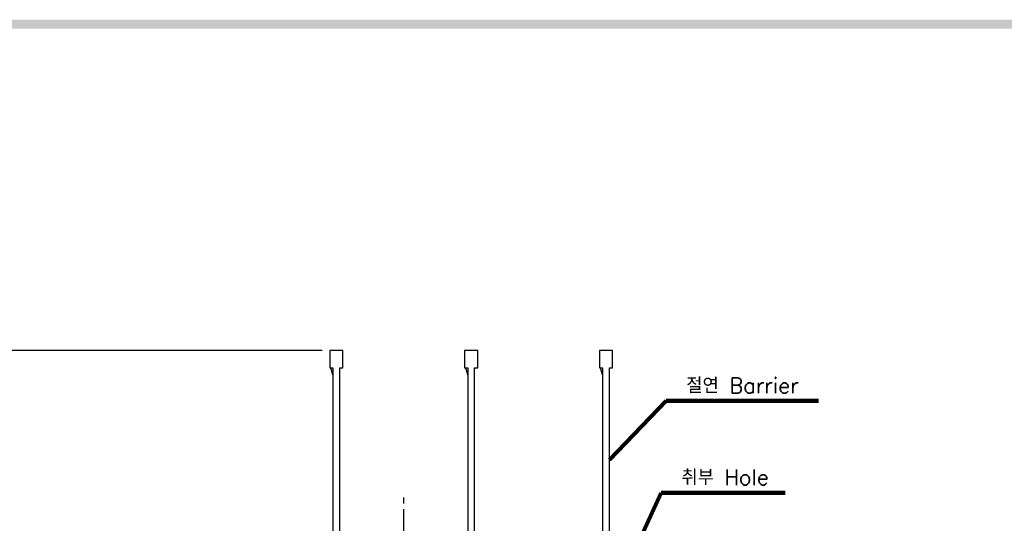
# Model space of a CAD drawing. Extents: x -457 to 2710, y -907 to 1699.
# Tile 14 of 17: x 237 to 493, y 1560 to 1691. Entities that reach past the tile are written whole.
import ezdxf

# ---------------------------------------------------------------- set-up
doc = ezdxf.new("R2010")
doc.units = 0
doc.header["$LTSCALE"] = 3
doc.header["$MEASUREMENT"] = 0
doc.linetypes.add('CENTER', pattern=[2, 1.25, -0.25, 0.25, -0.25])
doc.layers.get('0').update_dxf_attribs({"linetype": 'CONTINUOUS'})
doc.layers.get('Defpoints').update_dxf_attribs({"linetype": 'CONTINUOUS'})
for name, color, linetype in [('cen', 1, 'CENTER'), ('di', 3, 'CONTINUOUS'), ('dwg', 7, 'CONTINUOUS')]:
    doc.layers.add(name, color=color, linetype=linetype)
doc.styles.add('KIM', font='ROMANS.shx', dxfattribs={"height": 5, "bigfont": 'GSG1.shx'})
doc.styles.get("Standard").update_dxf_attribs({"font": 'romans.shx', "height": 4, "bigfont": 'ghs.shx'})
doc.dimstyles.get("Standard").update_dxf_attribs({"dimtxt": 0.18, "dimasz": 0.18, "dimexe": 0.18, "dimexo": 0.0625, "dimgap": 0.09, "dimtad": 0, "dimtih": 1, "dimtoh": 1, "dimdec": 4, "dimzin": 0, "dimdsep": 46, "dimtxsty": 'Standard', "dimcen": 0.09, "dimadec": 0, "dimazin": 0, "dimtfac": 1, "dimtdec": 4, "dimtofl": 0, "dimtmove": 0, "dimatfit": 3, "dimfxl": 0, "dimtolj": 1, "dimtzin": 0, "dimarcsym": 0})
doc.dimstyles.new('STANDARD$0', dxfattribs={"dimtxt": 5, "dimasz": 5, "dimexe": 1, "dimexo": 2, "dimgap": 2, "dimtad": 1, "dimdec": 4, "dimzin": 12, "dimdsep": 46, "dimtxsty": 'KIM', "dimcen": -1, "dimdle": 0.1, "dimadec": 0, "dimazin": 0, "dimtfac": 1, "dimtdec": 4, "dimtmove": 0, "dimatfit": 3, "dimfxl": 0, "dimtolj": 1, "dimtzin": 0, "dimarcsym": 0})

# ---------------------------------------------------------------- blocks, each defined once
blk = doc.blocks.new('12323')
for p, q in [((3740.7, 1408.13), (3738.5, 1408.13)), ((3738.5, 1408.13), (3738.5, 1404.73)), ((3743, 1408.13), (3738.5, 1408.13)), ((3743, 1407.33), (3743, 1408.13)), ((3790.8, 1407.33), (3743, 1407.33)), ((3792.3, 1407.98), (3790.8, 1407.33)), ((3792.9, 1407.98), (3792.3, 1407.98)), ((3792.9, 1404.88), (3792.9, 1407.98)), ((3738.5, 1404.73), (3740.7, 1404.73)), ((3738.5, 1404.73), (3743, 1404.73)), ((3743, 1405.53), (3790.8, 1405.53)), ((3743, 1405.53), (3790.8, 1405.53)), ((3743, 1404.73), (3743, 1405.53)), ((3743.65, 1405.18), (3743, 1404.98)), ((3744.85, 1405.53), (3743.65, 1405.18)), ((3790.8, 1405.53), (3792.3, 1404.88)), ((3792.3, 1404.88), (3792.9, 1404.88))]:
    blk.add_line(p, q)
blk = doc.blocks.new('*D71')
at = {"layer": 'Defpoints', "color": 0}
for p in [(317.59, 1605.03), (214.53, 1556.33), (287.79, 1556.33)]:
    blk.add_point(p, dxfattribs=at)
at = {"layer": 'di'}
for p, q in [((315.59, 1605.03), (212.53, 1605.03)), ((214.53, 1602.23), (214.53, 1559.13)), ((285.79, 1556.33), (212.53, 1556.33))]:
    blk.add_line(p, q, dxfattribs=at)
for points in [[(214.07, 1602.23), (215, 1602.23), (214.53, 1605.03)], [(214.07, 1559.13), (215, 1559.13), (214.53, 1556.33)]]:
    blk.add_solid(points, dxfattribs=at)
at = {"layer": 'di', "insert": (210.53, 1579.73), "char_height": 4, "attachment_point": 5, "rotation": 90}
blk.add_mtext('\\A1;48', dxfattribs=at)

msp = doc.modelspace()

# ---------------------------------------------------------------- linework, layer by layer
at = {"layer": 'cen', "ltscale": 2}
msp.add_line((336.785, 1388.308), (336.785, 1567.125), dxfattribs=at)
at = {"layer": 'dwg'}
msp.add_trace([(-437.709, 1690.943), (-435.409, 1688.643), (1439.091, 1690.943), (1436.791, 1688.643)], dxfattribs=at)

# ---------------------------------------------------------------- block references
at = {"layer": 'di', "rotation": 270}
for p in [(-1087.14, 5343.53), (-1052.14, 5343.53), (-1017.14, 5343.53)]:
    msp.add_blockref('12323', p, dxfattribs=at)

# ---------------------------------------------------------------- texts
at = {"layer": 'di', "char_height": 4, "attachment_point": 7}
for s, insert in [('절연 Barrier', (410.148, 1593.92)), ('취부 Hole', (408.88, 1570.075))]:
    msp.add_mtext(s, dxfattribs=dict(at, insert=insert))

# ---------------------------------------------------------------- dimensions: what is measured, and where the dimension line sits
at = {"layer": 'di'}
dim = msp.add_linear_dim(base=(214.532, 1556.331), p1=(317.585, 1605.031), p2=(287.785, 1556.331), angle=90, text='48', dimstyle='STANDARD$0', override={"dimtxt": 3, "dimasz": 2.8, "dimexe": 2, "dimdec": 2, "dimzin": 8, "dimtxsty": 'Standard', "dimcen": 0, "dimclrd": 256, "dimclre": 256, "dimclrt": 256, "dimadec": 2, "dimazin": 2, "dimtfac": 0.6, "dimtdec": 2, "dimtzin": 8, "dimlwd": 65535, "dimlwe": 65535, "dimarcsym": 1}, dxfattribs=at)
dim.commit()
dim.dimension.update_dxf_attribs({"geometry": '*D71', "text_midpoint": (214.532, 1579.731), "dimtype": 160})

# ---------------------------------------------------------------- leaders
at = {"layer": 'di', "annotation_type": 0, "has_hookline": 1, "hookline_direction": 0}
for points, text_width in [([(390.185, 1576.631), (404.948, 1591.92), (408.148, 1591.92)], 34.387), ([(389.285, 1536.931), (403.68, 1568.075), (406.88, 1568.075)], 26.946)]:
    msp.add_leader(points, dimstyle='Standard', override={"dimtxt": 4, "dimasz": 3.2, "dimexe": 2, "dimexo": 2, "dimgap": 2, "dimtad": 1, "dimtih": 0, "dimtoh": 0, "dimdec": 2, "dimzin": 8, "dimcen": 0, "dimclrd": 256, "dimclre": 256, "dimclrt": 256, "dimadec": 2, "dimazin": 2, "dimtfac": 0.6, "dimtdec": 2, "dimtofl": 1, "dimtzin": 8, "dimlwd": 65535, "dimlwe": 65535, "dimarcsym": 1}, dxfattribs=dict(at, text_width=text_width))

doc.saveas('drawing.dxf')
